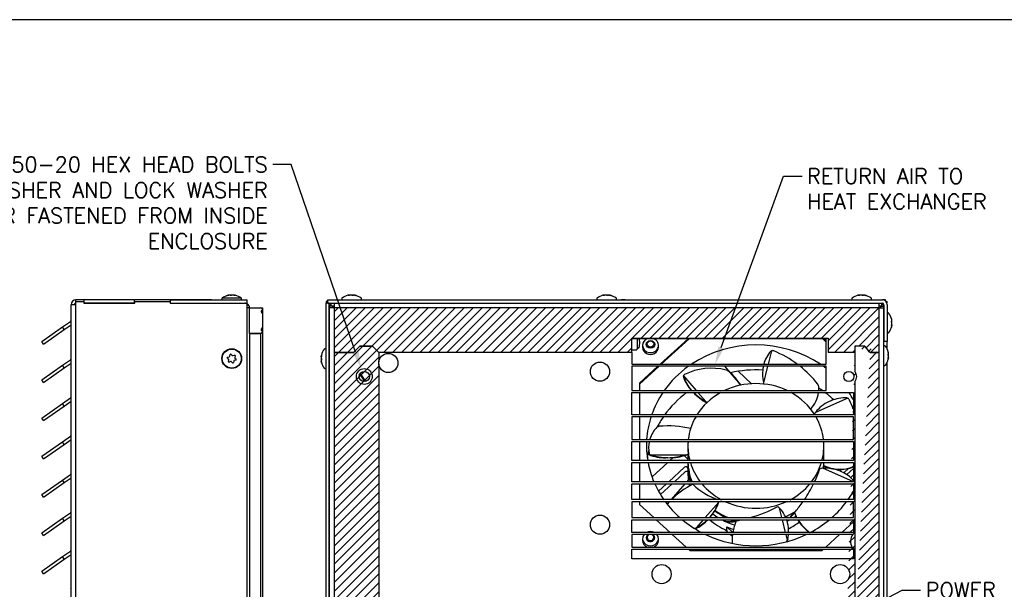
# Model space of a CAD drawing. Extents: x 895.5 to 952.4, y -8.3 to 25.7.
# Tile 4 of 5: x 910.6 to 929.9, y 14.5 to 25.7. Entities that reach past the tile are written whole.
import ezdxf
from ezdxf import colors
from ezdxf.entities.mleader import LeaderData, LeaderLine
from ezdxf.math import Vec2, Vec3

# ---------------------------------------------------------------- set-up
doc = ezdxf.new("R2010")
doc.units = 0
doc.header["$LTSCALE"] = 4
doc.header["$MEASUREMENT"] = 0
doc.layers.get('0').update_dxf_attribs({"linetype": 'CONTINUOUS'})
doc.layers.get('DEFPOINTS').update_dxf_attribs({"linetype": 'CONTINUOUS'})
for name, color, linetype in [('DIMENSIONS', 140, 'CONTINUOUS'), ('Hatch', 140, 'CONTINUOUS'), ('TEXT', 140, 'CONTINUOUS')]:
    doc.layers.add(name, color=color, linetype=linetype)
doc.styles.get("Standard").update_dxf_attribs({"font": 'romans.shx'})
pattern_1 = [(45, (895.43474, -10.74133), (-0.08838817, 0.08838817), [])]

msp = doc.modelspace()

# ---------------------------------------------------------------- hatches: boundary and pattern name
at = {"layer": 'Hatch'}
h = msp.add_hatch(dxfattribs=at)
h.set_pattern_fill('LINE', color=256, scale=0.999998, angle=45, style=0, pattern_type=2)
h.set_pattern_definition(pattern_1)
h.paths.add_polyline_path([(927.456, 20.044), (916.776, 20.044), (916.776, 19.169), (917.151, 19.17), (917.276, 19.295), (917.526, 19.295), (917.651, 19.17), (922.611, 19.169), (922.611, 19.448), (926.46, 19.448), (926.46, 19.169), (926.982, 19.169), (926.982, 19.295), (927.182, 19.295), (927.282, 19.17), (927.456, 19.17)])
h = msp.add_hatch(dxfattribs=at)
h.set_pattern_fill('LINE', color=256, scale=0.999998, angle=45, style=0, pattern_type=2)
h.set_pattern_definition(pattern_1)
edge = h.paths.add_edge_path()
edge.add_line((917.656, 4.389), (917.656, 18.932))
edge.add_arc((917.842, 18.955), 0.188, 173.0813, 186.9187, ccw=False)
edge.add_line((917.656, 18.977), (917.656, 19.166))
edge.add_line((917.656, 19.166), (917.531, 19.291))
edge.add_line((917.531, 19.291), (917.281, 19.291))
edge.add_line((917.281, 19.291), (917.156, 19.166))
edge.add_line((917.156, 19.166), (916.781, 19.166))
edge.add_line((916.781, 19.166), (916.781, 3.789))
edge.add_line((916.781, 3.789), (917.656, 3.789))
edge.add_line((917.656, 3.789), (917.656, 3.889))
edge.add_line((917.656, 3.889), (917.531, 4.014))
edge.add_line((917.531, 4.014), (917.531, 4.264))
edge.add_line((917.531, 4.264), (917.656, 4.389))
h = msp.add_hatch(dxfattribs=at)
h.set_pattern_fill('ANSI31', color=256)
h.set_pattern_definition([(45, (897.40933, -8.5339), (-0.08838835, 0.08838835), [])])
edge = h.paths.add_edge_path()
edge.add_arc((927.183, 8.366), 2.65, 84.1016, 94.3646)
edge.add_line((926.982, 11.008), (926.982, 11.595))
edge.add_arc((926.866, 11.699), 0.156, 318.0338, 401.9662)
edge.add_line((926.982, 11.804), (926.982, 18.595))
edge.add_arc((926.866, 18.699), 0.156, 318.0338, 401.9662)
edge.add_line((926.982, 18.804), (926.982, 19.295))
edge.add_line((926.982, 19.295), (927.182, 19.295))
edge.add_line((927.182, 19.295), (927.282, 19.17))
edge.add_line((927.282, 19.17), (927.456, 19.17))
edge.add_line((927.456, 19.17), (927.456, 11.002))
edge = h.paths.add_edge_path()
edge.add_line((926.872, 11.6), (926.77, 11.728))
edge.add_line((926.982, 19.295), (926.982, 19.169))
edge.add_line((927.182, 19.295), (926.982, 19.295))
edge.add_line((927.282, 19.169), (927.182, 19.295))
edge.add_line((927.456, 19.169), (927.282, 19.169))

# ---------------------------------------------------------------- linework, layer by layer
for p, q in [((914.683, 20.287), (914.683, 20.286)), ((914.705, 20.291), (914.705, 20.293)), ((914.709, 20.292), (914.709, 20.293)), ((914.742, 20.286), (914.742, 20.293)), ((914.757, 20.293), (914.757, 20.288)), ((914.805, 20.291), (914.805, 20.293)), ((914.815, 20.293), (914.815, 20.289)), ((914.825, 20.293), (914.825, 20.287)), ((914.825, 20.293), (914.825, 20.287)), ((914.834, 20.287), (914.834, 20.286)), ((917.058, 20.286), (917.058, 20.293)), ((917.173, 20.293), (917.173, 20.292)), ((922.058, 20.286), (922.058, 20.293)), ((922.173, 20.293), (922.173, 20.292)), ((927.058, 20.286), (927.058, 20.293)), ((927.173, 20.293), (927.173, 20.292)), ((911.617, 3.749), (911.617, 20.106)), ((911.71, 20.106), (911.617, 20.106)), ((911.872, 20.2), (911.71, 20.2)), ((911.71, 20.167), (911.71, 20.2)), ((911.71, 20.106), (911.71, 20.167)), ((911.71, 20.167), (911.867, 20.167)), ((911.71, 3.749), (911.71, 20.106)), ((911.822, 20.2), (911.822, 20.204)), ((914.367, 20.204), (911.822, 20.204)), ((911.867, 20.167), (911.867, 20.136)), ((911.872, 20.137), (911.867, 20.137)), ((911.867, 20.136), (912.867, 20.136)), ((912.862, 20.2), (911.872, 20.2)), ((911.872, 20.137), (911.872, 20.2)), ((912.862, 20.137), (911.872, 20.137)), ((913.567, 20.2), (912.862, 20.2)), ((912.862, 20.137), (912.862, 20.2)), ((912.867, 20.137), (912.862, 20.137)), ((912.867, 20.167), (913.562, 20.167)), ((912.867, 20.136), (912.867, 20.167)), ((913.562, 20.167), (913.562, 20.136)), ((913.567, 20.137), (913.562, 20.137)), ((913.562, 20.136), (915.067, 20.136)), ((913.567, 20.137), (913.567, 20.2)), ((913.567, 20.2), (915.067, 20.2)), ((913.567, 20.137), (915.067, 20.137)), ((914.367, 20.2), (914.367, 20.204)), ((914.367, 20.136), (914.367, 20.137)), ((914.953, 20.235), (914.58, 20.235)), ((915.024, 20.136), (915.024, 20.137)), ((915.067, 20.137), (915.067, 20.2)), ((915.067, 20.136), (915.067, 20.137)), ((915.067, 3.749), (915.067, 20.136)), ((916.616, 20.167), (916.616, 20.136)), ((916.648, 20.167), (916.616, 20.167)), ((916.616, 3.749), (916.616, 20.136)), ((916.678, 20.136), (916.616, 20.136)), ((916.648, 20.2), (927.523, 20.2)), ((916.648, 20.137), (916.648, 20.2)), ((916.648, 20.137), (927.523, 20.137)), ((916.678, 20.137), (916.678, 20.136)), ((916.678, 3.749), (916.678, 20.136)), ((916.678, 20.106), (916.709, 20.106)), ((916.709, 20.137), (916.709, 20.106)), ((916.718, 20.075), (916.718, 20.137)), ((916.776, 20.137), (916.776, 20.044)), ((927.456, 20.137), (927.456, 20.044)), ((927.514, 20.075), (927.514, 20.137)), ((927.514, 20.114), (927.549, 20.114)), ((927.584, 20.2), (927.523, 20.2)), ((927.523, 20.114), (927.523, 20.137)), ((927.549, 20.074), (927.549, 20.114)), ((927.549, 20.106), (927.554, 20.106)), ((927.554, 20.106), (927.554, 19.387)), ((927.584, 20.177), (927.584, 20.2)), ((927.593, 20.167), (927.616, 20.167)), ((927.611, 20.136), (927.616, 20.136)), ((927.616, 20.136), (927.616, 20.167)), ((927.616, 20.106), (927.616, 19.387)), ((915.117, 20.044), (915.067, 20.044)), ((915.117, 19.544), (915.117, 20.044)), ((915.117, 20.044), (915.337, 20.044)), ((915.337, 20.044), (915.367, 20.044)), ((915.367, 20.044), (915.367, 19.926)), ((915.367, 19.926), (915.367, 19.663)), ((916.683, 20.074), (916.683, 20.044)), ((916.745, 20.074), (916.683, 20.074)), ((916.683, 3.793), (916.683, 20.044)), ((916.776, 20.044), (916.683, 20.044)), ((916.776, 20.075), (916.718, 20.075)), ((916.745, 20.074), (916.745, 20.044)), ((916.776, 20.044), (916.776, 19.169)), ((927.456, 20.044), (916.776, 20.044)), ((927.514, 20.075), (927.456, 20.075)), ((927.487, 20.074), (927.456, 20.074)), ((927.456, 20.044), (927.549, 20.044)), ((927.456, 20.044), (927.456, 19.169)), ((927.487, 20.074), (927.487, 20.075)), ((927.487, 20.074), (927.487, 20.044)), ((927.487, 20.074), (927.549, 20.074)), ((927.549, 20.074), (927.549, 20.044)), ((927.549, 20.044), (927.549, 10.99)), ((911.447, 19.669), (911.604, 19.778)), ((911.483, 19.618), (911.617, 19.712)), ((927.554, 19.844), (927.549, 19.844)), ((927.554, 19.819), (927.549, 19.819)), ((927.709, 19.692), (927.703, 19.692)), ((927.708, 19.807), (927.709, 19.807)), ((911.042, 19.385), (911.447, 19.669)), ((911.078, 19.334), (911.483, 19.618)), ((911.483, 19.618), (911.447, 19.669)), ((915.337, 19.544), (915.117, 19.544)), ((915.117, 19.544), (915.337, 19.544)), ((915.117, 19.544), (915.117, 3.792)), ((915.337, 3.792), (915.337, 19.544)), ((915.367, 19.663), (915.367, 19.169)), ((927.554, 19.68), (927.549, 19.68)), ((927.549, 19.654), (927.554, 19.654)), ((911.078, 19.334), (911.042, 19.385)), ((922.611, 19.169), (922.611, 19.448)), ((922.611, 19.448), (926.46, 19.448)), ((926.424, 19.438), (922.611, 19.438)), ((922.724, 19.254), (922.724, 19.438)), ((922.822, 19.309), (922.822, 19.273)), ((923.132, 19.273), (923.132, 19.309)), ((923.713, 19.438), (923.168, 18.938)), ((923.735, 19.438), (923.189, 18.938)), ((926.424, 19.374), (926.354, 19.438)), ((926.424, 19.394), (926.375, 19.438)), ((926.424, 18.938), (926.424, 19.438)), ((926.46, 19.448), (926.46, 19.169)), ((927.554, 19.296), (927.554, 19.387)), ((927.616, 19.387), (927.554, 19.387)), ((927.616, 19.246), (927.616, 19.387)), ((914.727, 19.098), (914.735, 19.129)), ((914.752, 19.134), (914.775, 19.112)), ((914.789, 19.108), (914.82, 19.117)), ((915.367, 19.17), (915.367, 3.793)), ((916.683, 19.144), (916.678, 19.144)), ((916.678, 19.119), (916.683, 19.119)), ((916.776, 19.17), (917.151, 19.17)), ((916.776, 19.17), (916.776, 3.793)), ((917.151, 19.169), (916.776, 19.169)), ((917.276, 19.295), (917.151, 19.17)), ((917.151, 19.169), (917.276, 19.294)), ((917.526, 19.295), (917.276, 19.295)), ((917.276, 19.294), (917.526, 19.294)), ((917.651, 19.17), (917.526, 19.295)), ((917.526, 19.294), (917.651, 19.169)), ((917.651, 19.17), (917.651, 18.986)), ((922.611, 19.169), (917.651, 19.169)), ((922.611, 19.224), (922.694, 19.224)), ((922.611, 19.169), (922.611, 18.938)), ((925.348, 19.203), (925.282, 18.938)), ((925.335, 19.194), (925.348, 19.203)), ((926.982, 19.169), (926.46, 19.169)), ((927.182, 19.295), (926.982, 19.295)), ((926.982, 19.295), (926.982, 19.169)), ((926.982, 19.295), (926.982, 18.804)), ((927.182, 19.295), (926.982, 19.295)), ((927.282, 19.169), (927.182, 19.295)), ((927.282, 19.17), (927.182, 19.295)), ((927.282, 19.17), (927.456, 19.17)), ((927.456, 19.169), (927.282, 19.169)), ((927.456, 19.17), (927.456, 11.002)), ((927.641, 19.167), (927.642, 19.167)), ((911.447, 18.919), (911.604, 19.028)), ((911.483, 18.868), (911.617, 18.962)), ((914.705, 19.04), (914.682, 19.062)), ((914.686, 19.079), (914.717, 19.087)), ((914.701, 18.994), (914.709, 19.025)), ((914.744, 18.991), (914.714, 18.982)), ((914.782, 18.965), (914.759, 18.987)), ((914.806, 19.001), (914.798, 18.97)), ((914.847, 19.02), (914.817, 19.012)), ((914.832, 19.105), (914.824, 19.074)), ((914.828, 19.059), (914.851, 19.037)), ((916.522, 19.107), (916.528, 19.107)), ((916.523, 18.992), (916.522, 18.992)), ((916.678, 18.98), (916.683, 18.98)), ((916.678, 18.954), (916.683, 18.954)), ((917.651, 18.941), (917.651, 4.393)), ((922.611, 18.938), (926.424, 18.938)), ((927.554, 10.99), (927.554, 18.921)), ((927.616, 10.98), (927.616, 18.971)), ((927.642, 19.051), (927.636, 19.051)), ((911.042, 18.635), (911.447, 18.919)), ((911.078, 18.584), (911.483, 18.868)), ((911.483, 18.868), (911.447, 18.919)), ((917.275, 18.742), (917.368, 18.6)), ((917.285, 18.759), (917.387, 18.602)), ((922.611, 18.898), (922.611, 18.423)), ((926.424, 18.898), (922.611, 18.898)), ((923.146, 18.898), (922.764, 18.548)), ((923.124, 18.898), (922.764, 18.568)), ((924.623, 18.682), (924.435, 18.898)), ((924.694, 18.801), (924.96, 18.557)), ((925.173, 18.749), (925.173, 18.74)), ((925.272, 18.898), (925.192, 18.576)), ((926.424, 18.423), (926.424, 18.898)), ((911.078, 18.584), (911.042, 18.635)), ((922.764, 18.568), (922.764, 18.423)), ((923.623, 18.71), (923.873, 18.423)), ((923.625, 18.696), (923.623, 18.71)), ((923.623, 18.708), (923.623, 18.697)), ((924.754, 18.531), (924.623, 18.682)), ((926.982, 18.595), (926.982, 11.804)), ((922.611, 18.423), (926.424, 18.423)), ((922.611, 17.945), (922.611, 18.383)), ((922.611, 18.383), (926.955, 18.383)), ((922.764, 18.383), (922.764, 17.945)), ((923.752, 18.459), (923.784, 18.423)), ((923.908, 18.383), (924.061, 18.207)), ((926.955, 18.383), (926.955, 17.945)), ((911.042, 17.885), (911.447, 18.169)), ((911.447, 18.169), (911.604, 18.278)), ((911.483, 18.118), (911.447, 18.169)), ((911.483, 18.118), (911.617, 18.212)), ((926.844, 18.275), (926.212, 17.996)), ((926.517, 18.223), (926.478, 18.206)), ((926.826, 18.279), (926.844, 18.275)), ((911.078, 17.834), (911.483, 18.118)), ((911.078, 17.834), (911.042, 17.885)), ((926.955, 17.945), (922.611, 17.945)), ((926.955, 17.905), (922.611, 17.905)), ((922.611, 17.905), (922.611, 17.467)), ((922.764, 17.905), (922.764, 17.467)), ((926.955, 17.467), (926.955, 17.905)), ((911.042, 17.135), (911.447, 17.419)), ((911.447, 17.419), (911.604, 17.528)), ((911.483, 17.368), (911.447, 17.419)), ((911.483, 17.368), (911.617, 17.462)), ((922.611, 17.467), (926.955, 17.467)), ((922.611, 17.052), (922.611, 17.427)), ((922.611, 17.427), (926.955, 17.427)), ((922.764, 17.427), (922.764, 17.052)), ((926.955, 17.427), (926.955, 17.052)), ((911.078, 17.084), (911.483, 17.368)), ((923.712, 17.338), (923.712, 17.274)), ((926.377, 17.052), (926.377, 17.338)), ((911.078, 17.084), (911.042, 17.135)), ((926.955, 17.052), (922.611, 17.052)), ((922.611, 16.637), (922.611, 17.012)), ((922.611, 17.012), (926.955, 17.012)), ((922.764, 17.012), (922.764, 16.637)), ((922.968, 17.166), (923.67, 17.166)), ((922.984, 17.16), (922.968, 17.166)), ((923.007, 16.731), (923.314, 17.012)), ((923.358, 17.052), (923.419, 17.108)), ((923.712, 17.081), (923.641, 17.146)), ((923.719, 17.18), (923.711, 17.177)), ((923.712, 17.17), (923.712, 17.052)), ((923.719, 17.172), (923.719, 17.18)), ((926.955, 17.012), (926.955, 16.637)), ((923.645, 16.919), (923.336, 16.637)), ((923.448, 16.637), (923.658, 16.829)), ((923.712, 16.949), (923.712, 16.792)), ((926.298, 16.892), (926.307, 16.894)), ((926.955, 16.637), (926.353, 16.902)), ((926.374, 16.943), (926.374, 16.957)), ((926.725, 16.832), (926.687, 16.849)), ((926.868, 16.901), (926.768, 16.81)), ((926.825, 16.775), (926.955, 16.894)), ((911.042, 16.385), (911.447, 16.669)), ((911.078, 16.334), (911.483, 16.618)), ((911.447, 16.669), (911.604, 16.778)), ((911.483, 16.618), (911.447, 16.669)), ((911.483, 16.618), (911.617, 16.712)), ((926.955, 16.637), (922.611, 16.637)), ((923.739, 16.698), (923.687, 16.637)), ((923.761, 16.722), (923.74, 16.698)), ((922.611, 16.285), (922.611, 16.597)), ((922.611, 16.597), (926.955, 16.597)), ((922.764, 16.597), (922.764, 16.285)), ((923.293, 16.597), (923.135, 16.452)), ((923.174, 16.385), (923.404, 16.597)), ((923.652, 16.597), (923.38, 16.285)), ((926.955, 16.597), (926.955, 16.285)), ((911.078, 16.334), (911.042, 16.385)), ((926.955, 16.285), (922.611, 16.285)), ((922.611, 16.245), (922.611, 15.932)), ((926.955, 16.245), (922.611, 16.245)), ((922.764, 16.245), (922.764, 16.189)), ((923.345, 16.245), (923.305, 16.198)), ((924.049, 15.932), (924.314, 16.237)), ((926.955, 15.932), (926.955, 16.245)), ((911.447, 15.919), (911.604, 16.028)), ((922.764, 16.189), (923.044, 15.932)), ((925.473, 16.149), (925.479, 16.145)), ((925.555, 15.932), (925.508, 16.12)), ((925.801, 16.022), (925.801, 16.036)), ((911.042, 15.635), (911.447, 15.919)), ((911.078, 15.584), (911.483, 15.868)), ((911.483, 15.868), (911.447, 15.919)), ((911.483, 15.868), (911.617, 15.962)), ((922.611, 15.932), (926.955, 15.932)), ((922.611, 15.642), (922.611, 15.892)), ((922.611, 15.892), (926.955, 15.892)), ((923.087, 15.892), (923.36, 15.642)), ((923.877, 15.735), (924.014, 15.892)), ((924.138, 15.932), (924.181, 15.982)), ((924.427, 15.932), (924.422, 15.952)), ((924.445, 15.858), (924.437, 15.892)), ((925.627, 15.642), (925.565, 15.892)), ((925.665, 15.827), (925.662, 15.839)), ((926.728, 15.642), (926.955, 15.85)), ((926.955, 15.892), (926.955, 15.642)), ((926.955, 15.642), (922.611, 15.642)), ((923.894, 15.743), (923.877, 15.735)), ((924.438, 15.699), (924.499, 15.642)), ((924.477, 15.687), (924.477, 15.75)), ((924.594, 15.642), (924.477, 15.75)), ((925.684, 15.651), (925.684, 15.66)), ((911.078, 15.584), (911.042, 15.635)), ((926.945, 15.602), (922.611, 15.602)), ((922.611, 15.602), (922.611, 15.352)), ((922.822, 15.52), (922.822, 15.484)), ((923.132, 15.484), (923.132, 15.52)), ((923.404, 15.602), (923.677, 15.352)), ((924.543, 15.602), (924.582, 15.567)), ((925.664, 15.493), (925.637, 15.602)), ((925.671, 15.511), (925.664, 15.493)), ((926.412, 15.352), (926.685, 15.602)), ((911.447, 15.169), (911.604, 15.278)), ((922.611, 15.352), (926.933, 15.352)), ((922.611, 15.124), (922.611, 15.312)), ((922.611, 15.312), (926.955, 15.312)), ((923.72, 15.312), (923.746, 15.289)), ((923.746, 15.289), (926.342, 15.289)), ((924.578, 15.439), (924.578, 15.434)), ((926.342, 15.289), (926.368, 15.312)), ((926.955, 15.312), (926.955, 15.124)), ((911.042, 14.885), (911.447, 15.169)), ((911.078, 14.834), (911.483, 15.118)), ((911.483, 15.118), (911.447, 15.169)), ((911.483, 15.118), (911.617, 15.212)), ((926.955, 15.124), (922.611, 15.124)), ((911.078, 14.834), (911.042, 14.885))]:
    msp.add_line(p, q)
for centre, radius in [((914.767, 19.049), 0.194), ((914.767, 19.049), 0.187), ((917.837, 18.964), 0.188), ((921.986, 18.794), 0.188), ((917.366, 18.699), 0.156), ((917.366, 18.699), 0.1), ((926.866, 18.699), 0.1), ((921.986, 15.794), 0.188), ((923.195, 14.825), 0.188), ((926.695, 14.825), 0.188)]:
    msp.add_circle(centre, radius)
for centre, radius, start, end in [((914.767, 19.996), 0.303, 103.2632, 127.9936), ((914.75, 20.242), 0.0511, 81.8925, 98.1075), ((914.784, 20.242), 0.0511, 81.8925, 98.1075), ((914.767, 19.996), 0.303, 52.0064, 76.7368), ((917.116, 19.996), 0.303, 103.7285, 127.9936), ((917.1, 20.241), 0.0521, 81.9745, 98.0255), ((917.131, 20.241), 0.0521, 81.9745, 98.0255), ((917.116, 19.996), 0.303, 52.0064, 76.2715), ((922.116, 19.996), 0.303, 103.7285, 127.9936), ((922.1, 20.241), 0.0521, 81.9745, 98.0255), ((922.131, 20.241), 0.0521, 81.9745, 98.0255), ((922.116, 19.996), 0.303, 52.0064, 76.2715), ((927.116, 19.996), 0.303, 103.7285, 127.9936), ((927.1, 20.241), 0.0521, 81.9745, 98.0255), ((927.131, 20.241), 0.0521, 81.9745, 98.0255), ((927.116, 19.996), 0.303, 52.0064, 76.2715), ((911.71, 20.106), 0.093, 90, 180), ((911.71, 20.106), 0.031, 90, 180), ((914.592, 20.22), 0.02, 127.9936, 270), ((914.941, 20.22), 0.02, 270, 52.0064), ((915.024, 20.044), 0.093, 81.5905, 90), ((915.024, 20.044), 0.093, 0, 62.4572), ((916.941, 20.22), 0.02, 127.9936, 270), ((917.29, 20.22), 0.02, 270, 52.0064), ((921.941, 20.22), 0.02, 127.9936, 270), ((922.29, 20.22), 0.02, 270, 52.0064), ((922.443, 20.06), 0.144, 74.9921, 105.0079), ((926.941, 20.22), 0.02, 127.9936, 270), ((927.29, 20.22), 0.02, 270, 52.0064), ((927.523, 20.106), 0.093, 0, 90), ((927.523, 20.106), 0.031, 0, 90), ((915.337, 20.014), 0.03, 0, 90), ((915.367, 19.972), 0.0247, 120, 236.7374), ((915.337, 19.926), 0.03, 0, 56.7374), ((915.342, 20.014), 0.0247, 300, 0), ((916.813, 20.007), 0.0685, 123.2008, 146.7992), ((927.636, 19.924), 0.02, 37.9936, 180), ((927.412, 19.749), 0.303, 13.2632, 37.9936), ((911.586, 19.803), 0.031, 305, 0), ((927.658, 19.767), 0.0511, 351.8925, 8.1075), ((927.658, 19.732), 0.0511, 351.8925, 8.1075), ((915.337, 19.574), 0.03, 270, 0), ((915.367, 19.617), 0.0247, 123.2626, 240), ((915.337, 19.663), 0.03, 303.2626, 0), ((915.342, 19.574), 0.0247, 0, 60), ((927.636, 19.575), 0.02, 180, 322.0064), ((927.412, 19.749), 0.303, 322.0064, 346.7368), ((922.468, 19.363), 0.3, 341.8627, 359.2897), ((922.468, 19.356), 0.3, 0.7103, 15.8734), ((914.745, 19.126), 0.01, 45.9693, 165.9693), ((914.822, 19.107), 0.01, 345.9693, 105.9693), ((916.819, 19.049), 0.303, 142.0064, 166.7368), ((916.596, 19.224), 0.02, 0, 142.0064), ((922.694, 19.254), 0.03, 270, 0), ((922.739, 19.274), 0.015, 180, 341.8627), ((925.79, 18.786), 0.611, 138.1403, 165.5816), ((925.363, 19.118), 0.0871, 69.1988, 83.9956), ((924.62, 17.279), 2.07, 53.2023, 68.0551), ((927.569, 19.283), 0.02, 37.9936, 180), ((927.345, 19.109), 0.303, 13.2632, 37.9936), ((927.591, 19.126), 0.0511, 351.8925, 8.1075), ((911.586, 19.053), 0.031, 305, 0), ((914.689, 19.069), 0.01, 105.9693, 225.9693), ((914.711, 18.992), 0.01, 165.9693, 285.9693), ((914.695, 19.029), 0.015, 345.9693, 45.9693), ((914.713, 19.102), 0.015, 285.9693, 345.9693), ((914.749, 18.977), 0.015, 45.9693, 105.9693), ((914.785, 19.122), 0.015, 225.9693, 285.9693), ((914.789, 18.973), 0.01, 225.9693, 345.9693), ((914.821, 18.997), 0.015, 105.9693, 165.9693), ((914.839, 19.07), 0.015, 165.9693, 225.9693), ((914.844, 19.03), 0.01, 285.9693, 45.9693), ((916.573, 19.067), 0.0511, 171.8925, 188.1075), ((916.573, 19.032), 0.0511, 171.8925, 188.1075), ((916.819, 19.049), 0.303, 193.2632, 217.9936), ((927.569, 18.935), 0.02, 180, 322.0064), ((927.345, 19.109), 0.303, 322.0064, 346.7368), ((927.591, 19.092), 0.0511, 351.8925, 8.1075), ((916.596, 18.875), 0.02, 217.9936, 0), ((923.663, 18.695), 0.0446, 116.8365, 138.6253), ((924.169, 17.701), 1.16, 75.5377, 116.947), ((924.43, 18.704), 0.124, 46.8841, 77.0404), ((923.957, 18.095), 0.895, 28.6803, 51.3917), ((925.937, 18.744), 0.763, 168.3445, 192.6804), ((924.62, 17.279), 2.07, 37.8104, 51.4691), ((926.866, 18.699), 0.156, 318.0338, 41.9662), ((923.657, 18.697), 0.0342, 179.2078, 200.8336), ((924.411, 18.972), 0.833, 199.3721, 220.6211), ((924.272, 18.9), 0.682, 198.4548, 223.6654), ((926.181, 18.482), 0.1, 0.0305, 41.6263), ((924.535, 19.053), 0.98, 219.494, 220.016), ((924.628, 19.217), 1.158, 222.8108, 223.274), ((924.535, 19.053), 0.98, 223.1308, 242.6602), ((924.628, 19.217), 1.158, 226.0489, 240.64), ((925.668, 18.474), 0.612, 317.4822, 351.378), ((925.692, 18.473), 0.588, 355.0907, 0.8958), ((911.586, 18.303), 0.031, 305, 0), ((926.764, 17.572), 0.696, 114.2722, 142.4864), ((926.787, 17.606), 0.674, 86.7017, 113.6431), ((926.799, 18.195), 0.0914, 25.6103, 41.4025), ((924.15, 17.013), 2.991, 20.4902, 24.0966), ((923.556, 17.291), 0.616, 137.3959, 163.2832), ((923.316, 15.759), 1.971, 76.7737, 94.8838), ((911.586, 17.553), 0.031, 305, 0), ((923.556, 17.291), 0.616, 167.1513, 189.3397), ((923.603, 17.269), 0.661, 185.0109, 187.407), ((922.974, 17.193), 0.0267, 184.3461, 216.5636), ((923.999, 17.248), 0.288, 174.9065, 193.7429), ((923.354, 18.447), 1.339, 253.9582, 268.3714), ((923.263, 18.055), 0.948, 252.8757, 273.194), ((923.366, 18.087), 0.98, 267.0473, 291.0721), ((923.279, 18.435), 1.328, 271.5836, 287.1092), ((924.495, 17.102), 1.883, 356.3847, 357.2535), ((911.586, 16.803), 0.031, 305, 0), ((923.739, 16.741), 0.12, 119.9679, 132.5571), ((923.957, 17.678), 2.469, 335.0346, 341.4363), ((926.415, 16.229), 0.676, 66.362, 95.2951), ((924.379, 17.044), 1.997, 355.9632, 357.0836), ((926.692, 17.595), 0.713, 243.5025, 291.6054), ((926.681, 17.612), 0.736, 245.3364, 291.8212), ((926.442, 16.202), 0.691, 41.8768, 65.7774), ((924.172, 16.885), 0.47, 203.3036, 211.7889), ((924.137, 16.833), 0.419, 199.0543, 207.9021), ((924.579, 15.083), 1.692, 117.1514, 134.7394), ((924.137, 16.833), 0.419, 214.2032, 216.3013), ((924.172, 16.885), 0.47, 217.7513, 219.0162), ((924.694, 17.484), 1.261, 225.8063, 251.9907), ((923.957, 17.678), 2.469, 325.6368, 334.004), ((924.579, 15.083), 1.692, 136.6533, 138.7404), ((923.663, 16.421), 0.679, 316.3409, 344.9557), ((923.536, 16.486), 0.817, 319.2246, 342.2885), ((923.957, 17.678), 2.469, 318.8879, 324.4912), ((911.586, 16.053), 0.031, 305, 0), ((924.176, 18.619), 2.79, 285.6926, 297.716), ((925.072, 15.699), 0.606, 22.6952, 43.9958), ((924.037, 17.632), 2.379, 314.3769, 317.8528), ((926.578, 16.318), 0.826, 199.9609, 208.0699), ((923.312, 16.731), 1.148, 300.4828, 313.021), ((923.427, 16.546), 0.939, 299.8242, 315.8795), ((923.312, 16.731), 1.148, 315.8738, 317.2465), ((924.955, 16.837), 1.25, 229.1421, 246.9147), ((923.427, 16.546), 0.939, 319.1944, 320.7905), ((924.517, 17.254), 1.306, 265.8288, 267.6654), ((924.452, 17.427), 1.568, 269.7606, 277.5941), ((924.549, 16.727), 0.876, 263.3491, 276.7767), ((925.599, 15.474), 1.021, 157.0503, 170.4136), ((924.176, 18.619), 2.79, 280.3778, 282.237), ((925.072, 15.699), 0.606, 13.3941, 18.6496), ((924.037, 17.632), 2.379, 312.6623, 312.9578), ((924.714, 17.008), 1.468, 309.6733, 310.5436), ((925.058, 16.921), 1.359, 297.3459, 308.1545), ((924.714, 17.008), 1.468, 312.8344, 317.8056), ((926.581, 16.323), 0.836, 201.1129, 208.0104), ((926.581, 16.323), 0.836, 211.1834, 234.4374), ((926.578, 16.318), 0.826, 211.2431, 234.8664), ((923.853, 15.798), 0.0781, 260.8759, 301.7368), ((924.933, 15.656), 0.752, 359.0014, 13.1691), ((927.111, 15.469), 0.213, 127.5181, 141.1341), ((925.599, 15.474), 1.021, 172.7595, 182.5097), ((924.933, 15.656), 0.752, 348.9192, 355.9451), ((927.111, 15.469), 0.213, 141.1341, 213.1044), ((911.586, 15.303), 0.031, 305, 0), ((927.111, 15.469), 0.213, 213.1044, 232.4819), ((911.586, 14.553), 0.031, 305, 0)]:
    msp.add_arc(centre, radius, start, end)
for centre, major_axis, ratio, start_param, end_param in [((914.731, 19.996), (0, 0.299), 0.695043, 0.125854, 0.233859), ((914.755, 19.996), (0, 0.299), 0.970166, 0.125854, 0.233859), ((914.719, 19.996), (0, 0.299), 0.275123, -0.233859, -0.125854), ((914.779, 19.996), (0, 0.299), 0.970166, 0.125854, 0.162387), ((914.803, 19.996), (0, 0.299), 0.695043, 0.125854, 0.233859), ((914.731, 19.996), (0, 0.299), 0.695043, -0.173871, -0.125854), ((914.755, 19.996), (0, 0.299), 0.970166, 6.049326, 6.157331), ((914.815, 19.996), (0, 0.299), 0.275123, 0.125854, 0.162387), ((914.779, 19.996), (0, 0.299), 0.970166, 6.124989, 6.157331), ((914.815, 19.996), (0, 0.299), 0.275123, -0.233859, -0.125854), ((914.803, 19.996), (0, 0.299), 0.695043, -0.162387, -0.125854), ((917.081, 19.996), (0, 0.299), 0.718968, 0.125854, 0.173871), ((917.067, 19.996), (0, 0.299), 0.242441, 0.125854, 0.233859), ((917.102, 19.996), (0, 0.299), 0.961409, 0.125854, 0.151581), ((917.129, 19.996), (0, 0.299), 0.961409, 0.125854, 0.233859), ((917.067, 19.996), (0, 0.299), 0.242441, -0.173871, -0.125854), ((917.081, 19.996), (0, 0.299), 0.718968, 6.049326, 6.157331), ((917.15, 19.996), (0, 0.299), 0.718968, 0.125854, 0.162387), ((917.102, 19.996), (0, 0.299), 0.961409, 6.109315, 6.157331), ((917.164, 19.996), (0, 0.299), 0.242441, 0.125854, 0.233859), ((917.129, 19.996), (0, 0.299), 0.961409, 6.049326, 6.157331), ((917.15, 19.996), (0, 0.299), 0.718968, 6.049326, 6.157331), ((922.081, 19.996), (0, 0.299), 0.718968, 0.125854, 0.173871), ((922.067, 19.996), (0, 0.299), 0.242441, 0.125854, 0.233859), ((922.102, 19.996), (0, 0.299), 0.961409, 0.125854, 0.151581), ((922.129, 19.996), (0, 0.299), 0.961409, 0.125854, 0.233859), ((922.067, 19.996), (0, 0.299), 0.242441, -0.173871, -0.125854), ((922.081, 19.996), (0, 0.299), 0.718968, 6.049326, 6.157331), ((922.15, 19.996), (0, 0.299), 0.718968, 0.125854, 0.162387), ((922.102, 19.996), (0, 0.299), 0.961409, 6.120685, 6.157331), ((922.164, 19.996), (0, 0.299), 0.242441, 0.125854, 0.233859), ((922.129, 19.996), (0, 0.299), 0.961409, 6.049326, 6.157331), ((922.15, 19.996), (0, 0.299), 0.718968, 6.049326, 6.157331), ((927.081, 19.996), (0, 0.299), 0.718968, 0.125854, 0.173871), ((927.067, 19.996), (0, 0.299), 0.242441, 0.125854, 0.233859), ((927.102, 19.996), (0, 0.299), 0.961409, 0.125854, 0.148925), ((927.129, 19.996), (0, 0.299), 0.961409, 0.125854, 0.233859), ((927.067, 19.996), (0, 0.299), 0.242441, -0.173871, -0.125854), ((927.081, 19.996), (0, 0.299), 0.718968, 6.049326, 6.157331), ((927.15, 19.996), (0, 0.299), 0.718968, 0.125854, 0.162387), ((927.102, 19.996), (0, 0.299), 0.961409, 6.109315, 6.157331), ((927.164, 19.996), (0, 0.299), 0.242441, 0.125854, 0.233859), ((927.129, 19.996), (0, 0.299), 0.961409, 6.049326, 6.157331), ((927.15, 19.996), (0, 0.299), 0.718968, 6.049326, 6.157331), ((927.412, 19.785), (0.299, 0), 0.695043, 0.125854, 0.233859), ((927.412, 19.762), (0.299, 0), 0.970166, 0.125854, 0.233859), ((927.412, 19.798), (0.299, 0), 0.275123, -0.233859, -0.125854), ((927.412, 19.714), (0.299, 0), 0.695043, 0.125854, 0.233859), ((927.412, 19.762), (0.299, 0), 0.970166, 6.049326, 6.157331), ((927.412, 19.737), (0.299, 0), 0.970166, 0.125854, 0.162387), ((927.412, 19.785), (0.299, 0), 0.695043, -0.173871, -0.125854), ((927.412, 19.701), (0.299, 0), 0.275123, 0.125854, 0.162387), ((927.412, 19.737), (0.299, 0), 0.970166, 6.124989, 6.157331), ((927.412, 19.701), (0.299, 0), 0.275123, -0.233859, -0.125854), ((927.412, 19.714), (0.299, 0), 0.695043, -0.162387, -0.125854), ((922.977, 19.309), (-0.155, 0), 0.916596, 5.146724, 6.283185), ((922.977, 19.309), (-0.155, 0), 0.916596, 0, 4.278054), ((925.044, 17.349), (2.146, 0), 0.916596, 0.940521, 2.201071), ((916.819, 19.085), (-0.299, 0), 0.695043, -0.162387, -0.125854), ((916.819, 19.098), (-0.299, 0), 0.275123, -0.233859, -0.125854), ((922.977, 19.273), (-0.155, 0), 0.916596, 0, 3.141593), ((925.384, 19.141), (-0.046, 0.0563), 0.683209, 5.60716, 6.039757), ((927.345, 19.145), (0.299, 0), 0.695043, 0.125854, 0.233859), ((927.345, 19.121), (0.299, 0), 0.970166, 0.125854, 0.233859), ((927.345, 19.157), (0.299, 0), 0.275123, -0.233859, -0.125854), ((927.345, 19.073), (0.299, 0), 0.695043, 0.125854, 0.233859), ((927.345, 19.097), (0.299, 0), 0.970166, 0.125854, 0.162387), ((927.345, 19.145), (0.299, 0), 0.695043, -0.173871, -0.125854), ((916.819, 19.062), (-0.299, 0), 0.970166, 6.124989, 6.157331), ((916.819, 19.037), (-0.299, 0), 0.970166, 6.049326, 6.157331), ((916.819, 19.098), (-0.299, 0), 0.275123, 0.125854, 0.162387), ((916.819, 19.085), (-0.299, 0), 0.695043, 0.125854, 0.233859), ((916.819, 19.014), (-0.299, 0), 0.695043, -0.173871, -0.125854), ((916.819, 19.062), (-0.299, 0), 0.970166, 0.125854, 0.162387), ((916.819, 19.001), (-0.299, 0), 0.275123, -0.233859, -0.125854), ((916.819, 19.037), (-0.299, 0), 0.970166, 0.125854, 0.233859), ((916.819, 19.014), (-0.299, 0), 0.695043, 0.125854, 0.233859), ((927.345, 19.121), (0.299, 0), 0.970166, 6.049326, 6.157331), ((927.345, 19.061), (0.299, 0), 0.275123, -0.233859, -0.125854), ((927.345, 19.061), (0.299, 0), 0.275123, 0.125854, 0.162387), ((927.345, 19.073), (0.299, 0), 0.695043, -0.162387, -0.125854), ((927.345, 19.097), (0.299, 0), 0.970166, 6.124989, 6.157331), ((925.044, 17.349), (2.146, 0), 0.916596, 2.234807, 2.564002), ((925.044, 16.86), (-2.146, 0), 0.916596, 4.650429, 4.947824), ((925.044, 17.349), (2.146, 0), 0.916596, 0.872663, 0.906786), ((923.683, 18.69), (0.0576, -0.0291), 0.580731, 2.951957, 3.384554), ((925.044, 17.338), (-1.333, 0), 0.916596, 4.234238, 5.19054), ((926.013, 18.437), (-0.644, 0.788), 0.683209, 0.906999, 0.934533), ((925.044, 17.349), (2.146, 0), 0.916596, 2.588092, 2.833794), ((925.044, 16.86), (-2.146, 0), 0.916596, -0.885418, -0.584129), ((925.044, 16.86), (-2.146, 0), 0.916596, -7.216957, -7.201399), ((925.044, 17.338), (-1.333, 0), 0.916596, 5.257448, 5.763645), ((925.044, 17.338), (-1.333, 0), 0.916596, 3.661133, 4.16733), ((925.044, 16.86), (-2.146, 0), 0.916596, 4.059807, 4.098242), ((925.044, 16.86), (-2.146, 0), 0.916596, 3.922135, 4.027011), ((925.044, 17.349), (2.146, 0), 0.916596, 0.472871, 0.553501), ((924.435, 18.596), (-0.806, 0.407), 0.580731, 1.393388, 1.430547), ((926.829, 18.204), (-0.0188, 0.0757), 0.753089, 5.265617, 5.698214), ((926.861, 17.208), (-0.263, 1.059), 0.753089, 0.565456, 0.609215), ((925.044, 17.349), (2.146, 0), 0.916596, 2.855065, 3.08164), ((925.044, 16.86), (-2.146, 0), 0.916596, -0.559939, -0.449538), ((925.044, 17.338), (-1.333, 0), 0.916596, 5.800983, 6.177875), ((925.044, 17.338), (-1.333, 0), 0.916596, 3.246903, 3.623795), ((925.044, 17.349), (2.146, 0), 0.916596, 3.102004, 3.293269), ((925.044, 17.338), (-1.333, 0), 0.916596, 6.210757, 6.283185), ((925.044, 17.338), (-1.333, 0), 0.916596, 2.904715, 3.214021), ((925.044, 16.86), (-2.146, 0), 0.916596, -0.199077, -0.124578), ((925.044, 17.338), (-1.333, 0), 0.916596, 0, 0.236877), ((925.044, 17.349), (2.146, 0), 0.916596, 3.313878, 3.512121), ((923.008, 17.19), (-0.06, 0), 0.522666, 0.422897, 0.855494), ((923.316, 17.564), (0.84, 0), 0.522666, -1.135671, -1.080515), ((925.044, 16.949), (1.333, 0), 0.916596, 3.100662, 3.348316), ((925.044, 17.049), (1.333, 0), 0.916596, 3.172137, 3.485931), ((925.044, 17.338), (-1.333, 0), 0.916596, 0.270713, 0.611935), ((925.044, 17.338), (-1.333, 0), 0.916596, 2.529658, 2.87088), ((923.673, 16.894), (-0.0394, 0), 0.916596, 3.251932, 5.497787), ((926.342, 15.833), (0.263, 1.059), 0.753089, 0.304794, 0.359951), ((925.044, 17.049), (1.332, 0), 0.916596, 6.163738, 6.22923), ((925.044, 16.792), (1.332, 0), 0.916596, 3.141593, 3.238889), ((925.044, 16.949), (-1.333, 0), 0.916596, 0.209067, 0.258609), ((925.044, 17.349), (2.146, 0), 0.916596, 3.534035, 3.713322), ((925.044, 16.792), (1.332, 0), 0.916596, 3.301886, 3.34061), ((925.044, 16.949), (-1.333, 0), 0.916596, 0.292646, 0.313362), ((925.044, 17.049), (1.333, 0), 0.916596, 3.520951, 3.536437), ((925.044, 17.338), (-1.333, 0), 0.916596, 0.652535, 1.040495), ((925.044, 17.338), (-1.333, 0), 0.916596, 2.101098, 2.489057), ((925.044, 17.349), (2.146, 0), 0.916596, 5.711456, 5.810314), ((925.044, 17.349), (2.146, 0), 0.916596, 3.7377, 3.94571), ((923.498, 16.119), (0.806, 0.407), 0.580731, -0.523138, -0.510869), ((925.044, 17.338), (-1.333, 0), 0.916596, 1.10934, 2.032253), ((925.044, 17.349), (2.146, 0), 0.916596, 5.479068, 5.687078), ((925.044, 16.949), (-1.254, 0), 0.916596, 0.874166, 1.051204), ((925.044, 17.049), (-1.333, 0), 0.916596, 0.925747, 1.153589), ((924.845, 15.348), (-0.644, -0.788), 0.683209, 3.104844, 3.16), ((925.044, 17.049), (1.332, 0), 0.916596, 5.161714, 5.331632), ((925.044, 17.349), (2.146, 0), 0.916596, 3.975491, 4.192094), ((925.044, 16.949), (-1.333, 0), 0.916596, 0.883802, 0.9834), ((925.044, 16.949), (-1.333, 0), 0.916596, 1.045423, 1.104321), ((925.044, 16.949), (-1.332, 0), 0.916596, 1.106665, 1.252934), ((925.044, 17.049), (-1.333, 0), 0.916596, 1.243685, 1.292442), ((925.044, 16.949), (1.332, 0), 0.916596, 5.188903, 5.237762), ((925.044, 16.949), (1.332, 0), 0.916596, 5.299785, 5.344615), ((925.044, 17.349), (2.146, 0), 0.916596, 5.232684, 5.449287), ((922.977, 15.52), (-0.155, 0), 0.916596, 4.183467, 5.241311), ((923.866, 15.771), (-0.0576, -0.0291), 0.580731, 0.643232, 1.468027), ((925.044, 16.855), (-1.332, 0), 0.916596, 1.130893, 1.233891), ((922.977, 15.52), (-0.155, 0), 0.916596, 5.662239, 6.283185), ((922.977, 15.52), (-0.155, 0), 0.916596, 0, 3.762539), ((922.977, 15.484), (-0.155, 0), 0.916596, 0, 1.17995), ((922.977, 15.539), (-0.082, 0), 0.916596, 5.275836, 6.283185), ((922.977, 15.539), (-0.082, 0), 0.916596, 0, 4.148942), ((922.977, 15.545), (-0.0659, 0), 0.916596, 0, 4.380995), ((922.977, 15.545), (-0.0659, 0), 0.916596, 5.043783, 6.283185), ((922.977, 15.484), (-0.155, 0), 0.916596, 1.961643, 3.141593), ((925.044, 17.349), (2.146, 0), 0.916596, 4.234594, 5.190184), ((925.612, 15.501), (0.046, 0.0563), 0.683209, 4.527895, 5.096009)]:
    msp.add_ellipse(centre, major_axis=major_axis, ratio=ratio, start_param=start_param, end_param=end_param)
for centre, major_axis in [((922.977, 19.328), (0.082, 0)), ((922.977, 19.334), (-0.0659, 0))]:
    msp.add_ellipse(centre, major_axis=major_axis, ratio=0.916596)
for points, knots in [([(914.687, 20.287), (914.684, 20.286), (914.681, 20.286), (914.679, 20.286), (914.68, 20.286), (914.683, 20.287)], [0, 0, 0, 0, 0.5, 0.5, 1, 1, 1, 1]), ([(914.705, 20.293), (914.707, 20.293), (914.708, 20.293), (914.709, 20.293), (914.709, 20.293), (914.709, 20.293)], [0, 0, 0, 0, 0.5, 0.5, 0.7339959, 0.7339959, 0.7339959, 0.7339959]), ([(914.729, 20.293), (914.728, 20.293), (914.727, 20.293), (914.723, 20.293), (914.721, 20.293), (914.718, 20.293)], [0, 0, 0, 0, 0.5, 0.5, 1, 1, 1, 1]), ([(914.755, 20.287), (914.752, 20.286), (914.748, 20.286), (914.742, 20.286), (914.739, 20.286), (914.738, 20.287)], [0, 0, 0, 0, 0.5, 0.5, 1, 1, 1, 1]), ([(914.805, 20.293), (914.805, 20.293), (914.807, 20.293), (914.81, 20.293), (914.813, 20.293), (914.815, 20.293)], [0, 0, 0, 0, 0.5, 0.5, 1, 1, 1, 1]), ([(914.834, 20.287), (914.835, 20.286), (914.834, 20.286), (914.829, 20.286), (914.825, 20.286), (914.822, 20.287)], [0, 0, 0, 0, 0.5, 0.5, 1, 1, 1, 1]), ([(914.829, 20.293), (914.827, 20.293), (914.826, 20.293), (914.824, 20.293), (914.824, 20.293), (914.825, 20.293)], [0, 0, 0, 0, 0.5, 0.5, 1, 1, 1, 1]), ([(917.063, 20.287), (917.059, 20.286), (917.056, 20.286), (917.05, 20.286), (917.049, 20.286), (917.05, 20.287)], [0, 0, 0, 0, 0.5, 0.5, 1, 1, 1, 1]), ([(917.058, 20.293), (917.059, 20.293), (917.059, 20.293), (917.057, 20.293), (917.056, 20.293), (917.054, 20.293)], [0, 0, 0, 0, 0.5, 0.5, 1, 1, 1, 1]), ([(917.066, 20.293), (917.068, 20.293), (917.071, 20.293), (917.074, 20.293), (917.075, 20.293), (917.076, 20.293)], [0, 0, 0, 0, 0.5, 0.5, 1, 1, 1, 1]), ([(917.147, 20.287), (917.146, 20.286), (917.144, 20.286), (917.137, 20.286), (917.133, 20.286), (917.131, 20.287)], [0, 0, 0, 0, 0.5, 0.5, 1, 1, 1, 1]), ([(917.165, 20.293), (917.163, 20.293), (917.161, 20.293), (917.157, 20.293), (917.156, 20.293), (917.155, 20.293)], [0, 0, 0, 0, 0.5, 0.5, 1, 1, 1, 1]), ([(917.173, 20.293), (917.173, 20.293), (917.173, 20.293), (917.174, 20.293), (917.175, 20.293), (917.177, 20.293)], [0.2343101, 0.2343101, 0.2343101, 0.2343101, 0.5, 0.5, 1, 1, 1, 1]), ([(917.2, 20.287), (917.203, 20.286), (917.204, 20.286), (917.202, 20.286), (917.199, 20.286), (917.196, 20.287)], [0, 0, 0, 0, 0.5, 0.5, 1, 1, 1, 1]), ([(922.063, 20.287), (922.059, 20.286), (922.056, 20.286), (922.05, 20.286), (922.049, 20.286), (922.05, 20.287)], [0, 0, 0, 0, 0.5, 0.5, 1, 1, 1, 1]), ([(922.058, 20.293), (922.059, 20.293), (922.059, 20.293), (922.057, 20.293), (922.056, 20.293), (922.054, 20.293)], [0, 0, 0, 0, 0.5, 0.5, 1, 1, 1, 1]), ([(922.066, 20.293), (922.068, 20.293), (922.071, 20.293), (922.074, 20.293), (922.075, 20.293), (922.076, 20.293)], [0, 0, 0, 0, 0.5, 0.5, 1, 1, 1, 1]), ([(922.147, 20.287), (922.146, 20.286), (922.144, 20.286), (922.137, 20.286), (922.133, 20.286), (922.131, 20.287)], [0, 0, 0, 0, 0.5, 0.5, 1, 1, 1, 1]), ([(922.165, 20.293), (922.163, 20.293), (922.161, 20.293), (922.157, 20.293), (922.156, 20.293), (922.155, 20.293)], [0, 0, 0, 0, 0.5, 0.5, 1, 1, 1, 1]), ([(922.173, 20.293), (922.173, 20.293), (922.173, 20.293), (922.174, 20.293), (922.175, 20.293), (922.177, 20.293)], [0.2343101, 0.2343101, 0.2343101, 0.2343101, 0.5, 0.5, 1, 1, 1, 1]), ([(922.2, 20.287), (922.203, 20.286), (922.204, 20.286), (922.202, 20.286), (922.199, 20.286), (922.196, 20.287)], [0, 0, 0, 0, 0.5, 0.5, 1, 1, 1, 1]), ([(927.063, 20.287), (927.059, 20.286), (927.056, 20.286), (927.05, 20.286), (927.049, 20.286), (927.05, 20.287)], [0, 0, 0, 0, 0.5, 0.5, 1, 1, 1, 1]), ([(927.058, 20.293), (927.059, 20.293), (927.059, 20.293), (927.057, 20.293), (927.056, 20.293), (927.054, 20.293)], [0, 0, 0, 0, 0.5, 0.5, 1, 1, 1, 1]), ([(927.066, 20.293), (927.068, 20.293), (927.071, 20.293), (927.074, 20.293), (927.075, 20.293), (927.076, 20.293)], [0, 0, 0, 0, 0.5, 0.5, 1, 1, 1, 1]), ([(927.147, 20.287), (927.146, 20.286), (927.144, 20.286), (927.137, 20.286), (927.133, 20.286), (927.131, 20.287)], [0, 0, 0, 0, 0.5, 0.5, 1, 1, 1, 1]), ([(927.165, 20.293), (927.163, 20.293), (927.161, 20.293), (927.157, 20.293), (927.156, 20.293), (927.155, 20.293)], [0, 0, 0, 0, 0.5, 0.5, 1, 1, 1, 1]), ([(927.173, 20.293), (927.173, 20.293), (927.173, 20.293), (927.174, 20.293), (927.175, 20.293), (927.177, 20.293)], [0.2343101, 0.2343101, 0.2343101, 0.2343101, 0.5, 0.5, 1, 1, 1, 1]), ([(927.2, 20.287), (927.203, 20.286), (927.204, 20.286), (927.202, 20.286), (927.199, 20.286), (927.196, 20.287)], [0, 0, 0, 0, 0.5, 0.5, 1, 1, 1, 1]), ([(927.703, 19.829), (927.702, 19.832), (927.702, 19.835), (927.702, 19.837), (927.702, 19.836), (927.703, 19.834)], [0, 0, 0, 0, 0.5, 0.5, 1, 1, 1, 1]), ([(927.703, 19.762), (927.702, 19.764), (927.702, 19.768), (927.702, 19.775), (927.702, 19.778), (927.703, 19.779)], [0, 0, 0, 0, 0.5, 0.5, 1, 1, 1, 1]), ([(927.703, 19.682), (927.702, 19.681), (927.702, 19.682), (927.702, 19.687), (927.702, 19.691), (927.703, 19.694)], [0, 0, 0, 0, 0.5, 0.5, 1, 1, 1, 1]), ([(927.709, 19.812), (927.709, 19.81), (927.71, 19.808), (927.71, 19.807), (927.709, 19.807), (927.709, 19.807)], [0, 0, 0, 0, 0.5, 0.5, 0.7339959, 0.7339959, 0.7339959, 0.7339959]), ([(927.709, 19.787), (927.709, 19.788), (927.71, 19.789), (927.71, 19.793), (927.709, 19.795), (927.709, 19.798)], [0, 0, 0, 0, 0.5, 0.5, 1, 1, 1, 1]), ([(927.709, 19.712), (927.709, 19.711), (927.71, 19.71), (927.71, 19.706), (927.709, 19.704), (927.709, 19.701)], [0, 0, 0, 0, 0.5, 0.5, 1, 1, 1, 1]), ([(927.709, 19.687), (927.709, 19.689), (927.71, 19.691), (927.71, 19.692), (927.709, 19.692), (927.709, 19.691)], [0, 0, 0, 0, 0.5, 0.5, 1, 1, 1, 1]), ([(916.528, 19.117), (916.529, 19.118), (916.529, 19.117), (916.529, 19.112), (916.529, 19.108), (916.528, 19.105)], [0, 0, 0, 0, 0.5, 0.5, 1, 1, 1, 1]), ([(927.636, 19.188), (927.635, 19.192), (927.635, 19.194), (927.635, 19.196), (927.635, 19.195), (927.636, 19.193)], [0, 0, 0, 0, 0.5, 0.5, 1, 1, 1, 1]), ([(927.636, 19.121), (927.635, 19.123), (927.635, 19.127), (927.635, 19.134), (927.635, 19.137), (927.636, 19.138)], [0, 0, 0, 0, 0.5, 0.5, 1, 1, 1, 1]), ([(927.642, 19.171), (927.642, 19.169), (927.643, 19.168), (927.643, 19.167), (927.642, 19.167), (927.642, 19.167)], [0, 0, 0, 0, 0.5, 0.5, 0.7339959, 0.7339959, 0.7339959, 0.7339959]), ([(927.642, 19.147), (927.642, 19.147), (927.643, 19.149), (927.643, 19.152), (927.642, 19.155), (927.642, 19.157)], [0, 0, 0, 0, 0.5, 0.5, 1, 1, 1, 1]), ([(916.522, 19.112), (916.522, 19.11), (916.522, 19.108), (916.522, 19.107), (916.522, 19.107), (916.522, 19.108)], [0, 0, 0, 0, 0.5, 0.5, 1, 1, 1, 1]), ([(916.522, 19.087), (916.522, 19.088), (916.522, 19.089), (916.522, 19.093), (916.522, 19.095), (916.522, 19.098)], [0, 0, 0, 0, 0.5, 0.5, 1, 1, 1, 1]), ([(916.522, 19.012), (916.522, 19.011), (916.522, 19.01), (916.522, 19.006), (916.522, 19.004), (916.522, 19.001)], [0, 0, 0, 0, 0.5, 0.5, 1, 1, 1, 1]), ([(916.522, 18.987), (916.522, 18.989), (916.522, 18.991), (916.522, 18.992), (916.522, 18.992), (916.522, 18.992)], [0, 0, 0, 0, 0.5, 0.5, 0.7339959, 0.7339959, 0.7339959, 0.7339959]), ([(916.528, 19.037), (916.529, 19.035), (916.529, 19.031), (916.529, 19.024), (916.529, 19.021), (916.528, 19.02)], [0, 0, 0, 0, 0.5, 0.5, 1, 1, 1, 1]), ([(916.528, 18.97), (916.529, 18.967), (916.529, 18.964), (916.529, 18.962), (916.529, 18.963), (916.528, 18.965)], [0, 0, 0, 0, 0.5, 0.5, 1, 1, 1, 1]), ([(927.636, 19.042), (927.635, 19.041), (927.635, 19.042), (927.635, 19.047), (927.635, 19.05), (927.636, 19.054)], [0, 0, 0, 0, 0.5, 0.5, 1, 1, 1, 1]), ([(927.642, 19.071), (927.642, 19.07), (927.643, 19.069), (927.643, 19.065), (927.642, 19.063), (927.642, 19.06)], [0, 0, 0, 0, 0.5, 0.5, 1, 1, 1, 1]), ([(927.642, 19.047), (927.642, 19.049), (927.643, 19.05), (927.643, 19.051), (927.642, 19.051), (927.642, 19.05)], [0, 0, 0, 0, 0.5, 0.5, 1, 1, 1, 1]), ([(923.102, 17.708), (923.106, 17.712), (923.11, 17.715), (923.122, 17.719), (923.126, 17.72), (923.136, 17.722), (923.141, 17.723), (923.148, 17.723)], [0, 0, 0, 0, 0.5, 0.5, 0.75, 0.75, 1, 1, 1, 1]), ([(922.948, 17.184), (922.948, 17.18), (922.949, 17.177), (922.952, 17.17), (922.955, 17.167), (922.961, 17.16), (922.965, 17.158), (922.973, 17.152), (922.978, 17.15), (922.984, 17.149)], [0, 0, 0, 0, 0.25, 0.25, 0.5, 0.5, 0.75, 0.75, 1, 1, 1, 1]), ([(923.68, 16.845), (923.68, 16.845), (923.681, 16.845), (923.687, 16.845), (923.698, 16.841), (923.708, 16.832), (923.711, 16.824), (923.711, 16.822), (923.711, 16.821), (923.712, 16.82), (923.712, 16.819)], [0.2391815, 0.2391815, 0.2391815, 0.2391815, 0.3369096, 0.4483387, 0.5998669, 0.771066, 0.884666, 0.884666, 0.884666, 0.9317697, 0.9317697, 0.9317697, 0.9317697]), ([(924.477, 15.687), (924.477, 15.685), (924.476, 15.684), (924.474, 15.683), (924.472, 15.683), (924.469, 15.684), (924.467, 15.685), (924.465, 15.686)], [0, 0, 0, 0, 0.125, 0.125, 0.25, 0.25, 0.3639336, 0.3639336, 0.3639336, 0.3639336])]:
    msp.add_open_spline(points, degree=3, knots=knots)
at = {"layer": 'DEFPOINTS'}
msp.add_lwpolyline([(895.455, -8.309), (952.384, -8.309), (952.384, 25.691), (895.455, 25.691)], close=True, dxfattribs=at)

# ---------------------------------------------------------------- leaders
at = {"layer": 'DIMENSIONS'}
ml = msp.add_multileader_mtext('Standard', dxfattribs=at)
ml.set_content('POWER\\PSWITCH', color=256)
ml.set_leader_properties()
ml.build(insert=Vec2(0, 0))
ml.multileader.update_dxf_attribs({"dogleg_length": 0.36, "arrow_head_size": 0.35})
ctx = ml.context
ctx.base_point, ctx.char_height, ctx.arrow_head_size, ctx.landing_gap_size, ctx.plane_origin = Vec3(928.274, 14.514), 0.3, 0.35, 0.1, Vec3(924.302, 12.622)
notes = []
notes.append((ctx, [(0, (1, 1, 0), (927.914, 14.514), (1, 0), 0.36, [(0, [(924.302, 12.622)], 0, [])])]))
ctx.mtext.insert, ctx.mtext.flow_direction = Vec3(928.374, 14.664), 5
at = {"layer": 'TEXT'}
ml = msp.add_multileader_mtext('Standard', dxfattribs=at)
ml.set_content('6X .250-20 HEX HEAD BOLTS\\PWITH WASHER AND LOCK WASHER\\PWASHER FASTENED FROM INSIDE\\PENCLOSURE', color=256)
ml.set_leader_properties()
ml.build(insert=Vec2(0, 0))
ml.multileader.update_dxf_attribs({"dogleg_length": 0.36, "arrow_head_size": 0.35})
ctx = ml.context
ctx.base_point, ctx.char_height, ctx.arrow_head_size, ctx.landing_gap_size, ctx.plane_origin = Vec3(907.673, 22.852), 0.3, 0.35, 0.1, Vec3(917.253, 18.807)
ctx.text_align_type = 2
notes.append((ctx, [(0, (1, 1, 0), (915.933, 22.852), (-1, 0), 0.36, [(0, [(917.309, 18.847)], 0, [])])]))
ctx.mtext.insert, ctx.mtext.alignment, ctx.mtext.flow_direction = Vec3(915.473, 23.002), 3, 5
ml = msp.add_multileader_mtext('Standard', dxfattribs=at)
ml.set_content('RETURN AIR TO\\PHEAT EXCHANGER', color=256)
ml.set_leader_properties()
ml.build(insert=Vec2(0, 0))
ml.multileader.update_dxf_attribs({"dogleg_length": 0.36, "arrow_head_size": 0.35})
ctx = ml.context
ctx.base_point, ctx.char_height, ctx.arrow_head_size, ctx.landing_gap_size, ctx.plane_origin = Vec3(925.948, 22.626), 0.3, 0.35, 0.1, Vec3(922.612, 18.56)
notes.append((ctx, [(1, (1, 1, 0), (925.588, 22.626), (1, 0), 0.36, [(0, [(924.243, 18.938)], 0, [])])]))
ctx.mtext.insert, ctx.mtext.flow_direction = Vec3(926.048, 22.776), 5
for ctx, leaders in notes:
    for number, flags, end, landing, length, lines in leaders:
        leader = LeaderData()
        leader.index, (leader.has_last_leader_line, leader.has_dogleg_vector, leader.attachment_direction) = number, flags
        leader.last_leader_point, leader.dogleg_vector, leader.dogleg_length = Vec3(end), Vec3(landing), length
        for number, points, colour, breaks in lines:
            line = LeaderLine()
            line.index, line.vertices, line.color, line.breaks = number, Vec3.list(points), colors.encode_raw_color(colour), breaks
            leader.lines.append(line)
        ctx.leaders.append(leader)

doc.saveas('drawing.dxf')
